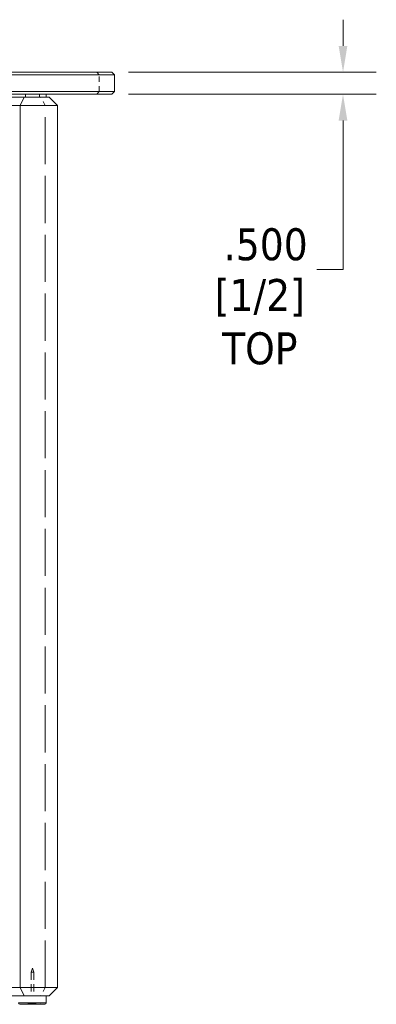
# Model space of a CAD drawing. Header units: inches. Extents: x 1.2 to 100.8, y 2.1 to 64.8.
# Tile 5 of 7: x 35.5 to 43.6, y 13.5 to 35.6. Entities that reach past the tile are written whole.
import ezdxf

# ---------------------------------------------------------------- set-up
doc = ezdxf.new("R2010")
doc.units = ezdxf.units.IN
doc.header["$LTSCALE"] = 6
doc.header["$MEASUREMENT"] = 0
doc.linetypes.add('DASHED', pattern=[0.2067, 0.1654, -0.0413])
for name, color, linetype, lineweight in [('Dimension (ANSI)', 7, 'Continuous', 13), ('Hidden (ANSI)', 7, 'DASHED', 13), ('Hidden Narrow (ANSI)', 7, 'DASHED', 13), ('Visible (ANSI)', 7, 'Continuous', 13), ('Visible Narrow (ANSI)', 7, 'Continuous', 13)]:
    doc.layers.add(name, color=color, linetype=linetype, lineweight=lineweight)
doc.styles.add('Note Text (ANSI)', font='tahoma.ttf')
doc.dimstyles.new('Default (ANSI)', dxfattribs={"dimscale": 6, "dimtxt": 0.12, "dimasz": 0.098425, "dimexe": 0.125, "dimexo": 0.0625, "dimgap": 0.031496, "dimtad": 0, "dimtih": 1, "dimtoh": 1, "dimdec": 3, "dimrnd": 1e-08, "dimzin": 4, "dimdsep": 46, "dimtxsty": 'Note Text (ANSI)', "dimcen": 0.09, "dimdle": 0.393701, "dimclrd": 256, "dimclre": 256, "dimclrt": 256, "dimadec": 0, "dimazin": 1, "dimtfac": 1, "dimtofl": 0, "dimtmove": 0, "dimatfit": 3, "dimfxl": 1, "dimtolj": 1, "dimtzin": 4, "dimlwd": -1, "dimlwe": -1, "dimarcsym": 0})

# ---------------------------------------------------------------- blocks, each defined once
blk = doc.blocks.new('*D9')
at = {"layer": 'Defpoints', "color": 0, "transparency": 16777216}
for p in [(37.618, 34.458), (37.618, 33.958), (42.825, 33.958)]:
    blk.add_point(p, dxfattribs=at)
at = {"layer": 'Dimension (ANSI)', "transparency": 16777216}
for p, q in [((42.825, 35.049), (42.825, 35.639)), ((37.993, 34.458), (43.575, 34.458)), ((37.993, 33.958), (43.575, 33.958)), ((42.825, 33.368), (42.825, 30.01)), ((42.825, 30.01), (42.234, 30.01))]:
    blk.add_line(p, q, dxfattribs=at)
for points in [[(42.726, 35.049), (42.923, 35.049), (42.825, 34.458)], [(42.726, 33.368), (42.923, 33.368), (42.825, 33.958)]]:
    blk.add_solid(points, dxfattribs=at)
at = {"layer": 'Dimension (ANSI)', "transparency": 16777216, "char_height": 0.72, "attachment_point": 5, "style": 'Note Text (ANSI)'}
for s, insert in [('\\A1; \\fTahoma|b0|i0;.500', (40.95, 30.574)), ('\\A1;[1/2]{\\P\\fTahoma|b0|i0;TOP}', (40.95, 28.83))]:
    blk.add_mtext(s, dxfattribs=dict(at, insert=insert))

msp = doc.modelspace()

# ---------------------------------------------------------------- linework, layer by layer
at = {"layer": 'Hidden (ANSI)', "ltscale": 0.030744}
for q in [(35.798, 14.1785), (35.86, 14.1785)]:
    msp.add_line((35.829, 14.2706), q, dxfattribs=at)
at = {"layer": 'Hidden (ANSI)', "ltscale": 0.030816}
msp.add_line((35.798, 14.1785), (35.86, 14.1785), dxfattribs=at)
at = {"layer": 'Hidden (ANSI)', "ltscale": 0.169074}
for p, q in [((35.798, 14.1785), (35.798, 13.6456)), ((35.86, 14.1785), (35.86, 13.6456))]:
    msp.add_line(p, q, dxfattribs=at)
at = {"layer": 'Hidden (ANSI)', "ltscale": 0.089297}
for centre, start, end in [((35.8472, 9.9434), 90.29439, 94.86855), ((35.8109, 9.9434), 85.13145, 89.70561)]:
    msp.add_arc(centre, 3.5274, start, end, dxfattribs=at)
at = {"layer": 'Hidden Narrow (ANSI)', "ltscale": 0.027959}
for p, q in [((37.3322, 34.3956), (37.278, 34.4581)), ((37.3322, 34.0206), (37.278, 33.9581))]:
    msp.add_line(p, q, dxfattribs=at)
at = {"layer": 'Hidden Narrow (ANSI)', "ltscale": 0.118944}
msp.add_line((37.3322, 34.0206), (37.3322, 34.3956), dxfattribs=at)
at = {"layer": 'Hidden Narrow (ANSI)', "ltscale": 0.019741}
msp.add_line((35.9896, 33.8956), (35.9896, 33.9581), dxfattribs=at)
at = {"layer": 'Hidden Narrow (ANSI)', "ltscale": 0.084076}
for p, q in [((36.118, 33.7081), (36.0217, 33.8956)), ((36.118, 13.8331), (36.0217, 13.6456))]:
    msp.add_line(p, q, dxfattribs=at)
at = {"layer": 'Hidden Narrow (ANSI)', "ltscale": 1.068376}
msp.add_line((36.118, 13.8331), (36.118, 33.7081), dxfattribs=at)
at = {"layer": 'Visible (ANSI)'}
for p, q in [((35.0822, 34.4581), (37.6177, 34.4581)), ((37.6802, 34.3956), (35.0822, 34.3956)), ((37.6177, 34.4581), (37.6802, 34.3956)), ((37.6802, 34.0206), (37.6802, 34.3956)), ((35.0822, 34.0206), (37.6802, 34.0206)), ((37.6177, 33.9581), (35.0822, 33.9581)), ((36.1415, 33.8956), (36.1415, 33.9581)), ((37.6177, 33.9581), (37.6802, 34.0206)), ((35.6467, 33.8956), (34.4922, 33.8956)), ((35.6467, 33.8956), (36.204, 33.8956)), ((36.204, 33.8956), (36.3915, 33.7081)), ((34.3985, 33.7081), (35.5556, 33.7081)), ((36.3915, 33.7081), (35.5556, 33.7081)), ((36.3915, 13.8331), (36.3915, 33.7081)), ((35.5556, 13.8331), (34.3985, 13.8331)), ((35.5556, 13.8331), (36.3915, 13.8331)), ((36.204, 13.6456), (36.3915, 13.8331)), ((34.4922, 13.6456), (35.6467, 13.6456)), ((36.204, 13.6456), (35.6467, 13.6456)), ((36.1415, 13.6456), (36.1415, 13.4893)), ((35.5478, 13.4581), (36.1103, 13.4581))]:
    msp.add_line(p, q, dxfattribs=at)
for centre, start, end in [((35.5478, 13.4893), 180, 270), ((36.1103, 13.4893), 270, 0)]:
    msp.add_arc(centre, 0.0312, start, end, dxfattribs=at)
at = {"layer": 'Visible Narrow (ANSI)'}
for p, q in [((35.6771, 33.8956), (35.6771, 33.9581)), ((35.5556, 33.7081), (35.6467, 33.8956)), ((35.5556, 13.8331), (35.5556, 33.7081)), ((35.5556, 13.8331), (35.6467, 13.6456)), ((35.5165, 13.4893), (36.1415, 13.4893))]:
    msp.add_line(p, q, dxfattribs=at)

# ---------------------------------------------------------------- dimensions: what is measured, and where the dimension line sits
at = {"layer": 'Dimension (ANSI)'}
dim = msp.add_linear_dim(base=(42.8246, 33.9581), p1=(37.6177, 34.4581), p2=(37.6177, 33.9581), angle=90, text=' \\fTahoma|b0|i0;<>\\X[1/2]{\\P\\fTahoma|b0|i0;TOP}', dimstyle='Default (ANSI)', override={"dimgap": 0.031496, "dimdec": 3, "dimpost": '\\X', "dimtol": 0, "dimlim": 0, "dimtp": 0, "dimtm": 0, "dimtdec": 2, "dimatfit": 1}, dxfattribs=at)
dim.commit()
dim.dimension.update_dxf_attribs({"geometry": '*D9', "text_midpoint": (40.9496, 30.0098), "dimtype": 160})

doc.saveas('drawing.dxf')
